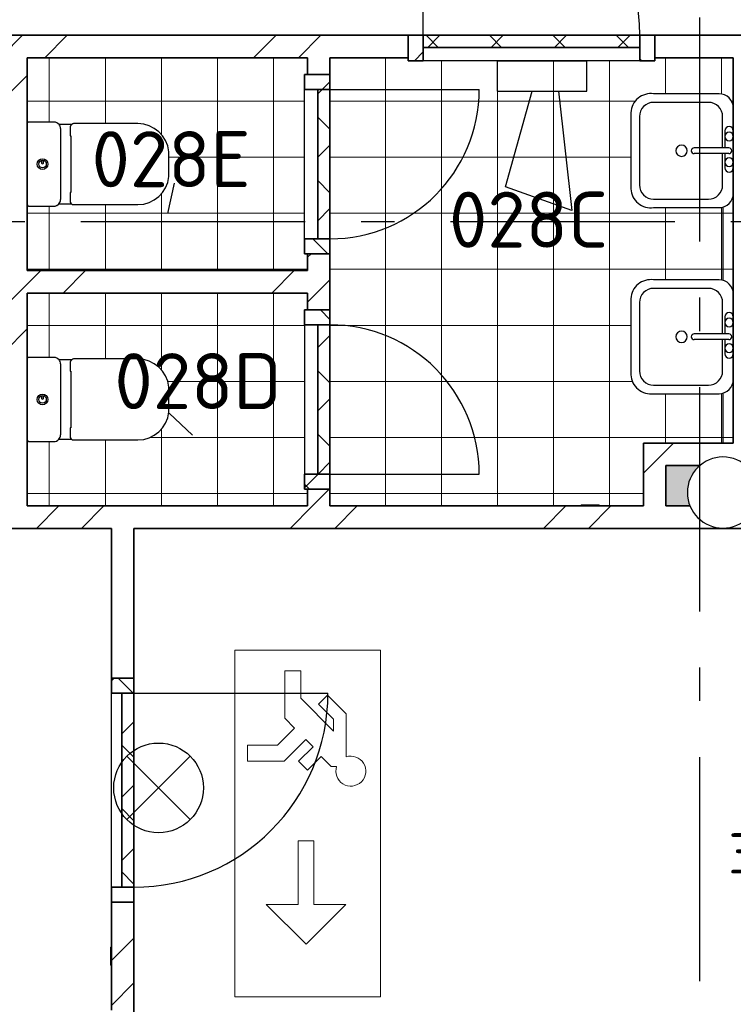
# Model space of a CAD drawing. Header units: millimetres. Extents: x -285236 to 84130, y -470 to 79511.
# Tile 56 of 192: x -24406 to -21221, y 29009 to 33403. Entities that reach past the tile are written whole.
import ezdxf
from ezdxf.enums import TextEntityAlignment as Align

# ---------------------------------------------------------------- set-up
doc = ezdxf.new("R2010")
doc.units = ezdxf.units.MM
doc.linetypes.add('NLRS_stramien', pattern=[1650, 1000, -250, 150, -250])
doc.layers.add('EL6511--', color=3, linetype='Continuous')
doc.layers.add('XREF', color=254, linetype='Continuous')
doc.styles.add('ISOCPEUR_1', font='isocpeur.ttf', dxfattribs={"height": 250})
doc.styles.add('ISOCPEUR_3', font='isocpeur.ttf', dxfattribs={"height": 180})
doc.styles.add('STABICAD-018', font='ISOCP.SHX', dxfattribs={"height": 180})
pattern_1 = [(45, (-29374, 17038.6), (-565.685, 565.685), []), (45, (-29174, 17038.6), (-565.685, 565.685), [])]
pattern_2 = [(45, (-29374, 17038.6), (-565.685, 565.685), []), (45, (-29174, 17038.6), (-565.685, 565.685), [])]
pattern_3 = [(45, (-29374, 17038.6), (-565.685, 565.685), []), (45, (-29174, 17038.6), (-565.685, 565.685), [])]
pattern_4 = [(0, (-29773.96, 17038.63), (0, 250), []), (90, (-29773.96, 17038.63), (-250, 2e-14), [])]
pattern_5 = [(45, (-29773.96, 17038.63), (-141.4214, 141.4214), []), (135, (-29773.96, 17038.63), (-141.4214, -141.4214), [])]
pattern_6 = [(45, (-29773.96, 17038.63), (-141.4214, 141.4214), []), (135, (-29773.96, 17038.63), (-141.4214, -141.4214), [])]
pattern_7 = [(45, (-29773.96, 17038.63), (-141.4214, 141.4214), []), (135, (-29773.96, 17038.63), (-141.4214, -141.4214), [])]
pattern_8 = [(45, (-29773.96, 17038.63), (-141.4214, 141.4214), []), (135, (-29773.96, 17038.63), (-141.4214, -141.4214), [])]

# ---------------------------------------------------------------- blocks, each defined once
blk = doc.blocks.new('VB654NVI')
at = {"color": 0, "linetype": 'Continuous'}
for p, q in [((-1.414, 1.586), (1.414, 4.414)), ((-1.414, 4.414), (1.414, 1.586))]:
    blk.add_line(p, q, dxfattribs=at)
blk.add_circle((0, 3), 2, dxfattribs=at)
at = {"color": 0, "linetype": 'Continuous', "style": 'STABICAD-018'}
for tag, p in [('ARTICLECODE', (-2.661, 12.862)), ('FIREPROTECTION_PANEL', (0.003, 9.854)), ('CODING', (0, 7))]:
    blk.add_attdef(tag, text='', height=1.8, dxfattribs=at).set_placement(p, align=Align.MIDDLE)
blk = doc.blocks.new('VB654ASG')
at = {"color": 0, "linetype": 'Continuous'}
blk.add_lwpolyline([(-0.743, 2.333), (-1.333, 7.667), (1.619, 6.6), (0.438, 2.333)], dxfattribs=at)
blk.add_lwpolyline([(2, 1), (2, 2.333), (-2, 2.333), (-2, 1)], close=True, dxfattribs=at)
at = {"color": 0, "linetype": 'Continuous', "style": 'STABICAD-018'}
for tag, p in [('CODING1', (4.741, 13.372)), ('CODING2', (5.016, 10.912)), ('ARTICLECODE', (6.529, 8.71)), ('FIREPROTECTION_PANEL', (6.529, 6.4)), ('FIREPROTECTION_ZONE', (6.011, 4.064)), ('FIREPROTECTION_HARDWARENUMBER', (13.565, -0.707))]:
    blk.add_attdef(tag, text='', height=1.8, dxfattribs=at).set_placement(p, align=Align.MIDDLE)

msp = doc.modelspace()

# ---------------------------------------------------------------- hatches: boundary and pattern name
at = {"layer": 'XREF', "lineweight": 9}
h = msp.add_hatch(dxfattribs=at)
h.set_pattern_fill('FP_8', color=256, angle=45, style=0, pattern_type=2)
h.set_pattern_definition(pattern_2)
h.paths.add_polyline_path([(-20096.1304, 33232.8575), (-19961.1304, 33232.8575), (-19961.1304, 33332.8575), (-20311.1304, 33332.8575), (-20311.1304, 33232.8575), (-20161.3064, 33232.8575)])
h.paths.add_polyline_path([(-25522.1304, 33232.8575), (-24722.443, 33232.8575), (-24710.9758, 33247.8019), (-24678.0976, 33273.0302), (-24639.8101, 33288.8894), (-24598.7226, 33294.2987), (-24557.6351, 33288.8894), (-24519.3476, 33273.0302), (-24486.4694, 33247.8019), (-24475.0021, 33232.8575), (-22671.6304, 33232.8575), (-22671.6304, 33332.8575), (-25622.1304, 33332.8575), (-25622.1304, 33232.8575)])
h.paths.add_polyline_path([(-21221.1304, 33232.8575), (-21111.1304, 33232.8575), (-21111.1304, 33332.8575), (-21571.6304, 33332.8575), (-21571.6304, 33232.8575)])
h = msp.add_hatch(dxfattribs=at)
h.set_pattern_fill('FP_167', color=256, angle=180, style=0, pattern_type=2)
h.set_pattern_definition(pattern_7)
h.paths.add_polyline_path([(-21576.7304, 33218.8575), (-21571.6304, 33218.8575), (-21571.6304, 33332.8575), (-21638.6304, 33332.8575), (-21638.6304, 33218.8575)])
h.paths.add_polyline_path([(-22604.6304, 33218.8575), (-22604.6304, 33332.8575), (-22671.6304, 33332.8575), (-22671.6304, 33218.8575)])
h = msp.add_hatch(dxfattribs=at)
h.set_pattern_fill('FP_167', color=256, angle=180, style=0, pattern_type=2)
h.set_pattern_definition(pattern_7)
h.paths.add_polyline_path([(-21831.2552, 33278.8575), (-21638.6304, 33278.8575), (-21638.6304, 33332.8575), (-22604.6304, 33332.8575), (-22604.6304, 33278.8575)])
h = msp.add_hatch(dxfattribs=at)
h.set_pattern_fill('FP_6', color=256, angle=45, style=0, pattern_type=2)
h.set_pattern_definition(pattern_2)
h.paths.add_polyline_path([(-24472.1304, 31232.8575), (-24372.1304, 31232.8575), (-24372.1304, 33232.8575), (-24472.1304, 33232.8575), (-24471.6738, 33228.5199), (-24461.2411, 33214.9237), (-24445.3819, 33176.6362), (-24439.9726, 33135.5487), (-24445.3819, 33094.4612), (-24461.2411, 33056.1737), (-24472.1304, 33041.9825), (-24472.1304, 31259.4533)])
h = msp.add_hatch(dxfattribs=at)
h.set_pattern_fill('FP_111', color=256, style=0, pattern_type=2)
h.set_pattern_definition(pattern_4)
h.paths.add_polyline_path([(-23121.1304, 31232.8575), (-23121.1304, 31307.8575), (-23135.1304, 31307.8575), (-23135.1304, 32107.8575), (-23121.1304, 32107.8575), (-23121.1304, 32182.8575), (-24372.1304, 32182.8575), (-24372.0315, 31889.7696), (-24367.5386, 31895.5829), (-24366.4129, 31895.7147), (-24246.2466, 31894.8313), (-24237.3002, 31891.0078), (-24231.4444, 31886.3405), (-24230.5593, 31885.5356), (-24172.8102, 31885.5356), (-24163.8952, 31888.6495), (-23878.7233, 31888.6495), (-23844.9115, 31884.4899), (-23813.116, 31872.2592), (-23785.2331, 31852.6868), (-23762.9253, 31826.9399), (-23747.5231, 31796.5539), (-23739.945, 31763.3407), (-23739.945, 31652.6013), (-23747.5452, 31619.3669), (-23762.9748, 31588.966), (-23785.3134, 31563.2119), (-23813.2286, 31543.6407), (-23845.0554, 31531.42), (-23878.8952, 31527.2785), (-24167.9328, 31527.6488), (-24175.4736, 31530.5373), (-24231.4444, 31530.4312), (-24236.1955, 31526.0008), (-24241.7309, 31522.721), (-24247.3591, 31520.7519), (-24254.0333, 31520.0005), (-24369.1304, 31520.9544), (-24372.1304, 31525.9794), (-24372.1304, 31232.8575), (-23135.1304, 31232.8575)])
h.paths.add_polyline_path([(-20096.1304, 31232.8575), (-20085.5304, 31232.8575), (-20085.5304, 32147.2575), (-19171.1304, 32147.2575), (-19171.1304, 33218.8575), (-19961.1304, 33218.8575), (-19961.1304, 33232.8575), (-20096.1304, 33232.8575), (-20096.1304, 32282.8575), (-19796.1304, 32282.8575), (-19796.1304, 32182.8575), (-20096.1304, 32182.8575), (-20096.1304, 31360.2104)])
h.paths.add_polyline_path([(-21820.5137, 31232.8575), (-21622.1304, 31232.8575), (-21622.1304, 31512.8575), (-21221.1304, 31512.8575), (-21221.1304, 31797.3575), (-21223.2941, 31780.9225), (-21229.6377, 31765.6075), (-21239.7291, 31752.4562), (-21252.8804, 31742.3649), (-21268.1953, 31736.0212), (-21284.6304, 31733.8575), (-21600.1433, 31733.8575), (-21618.6326, 31737.9082), (-21637.6819, 31747.211), (-21653.9927, 31760.7525), (-21666.6409, 31777.7655), (-21674.9213, 31797.3575), (-21678.3304, 31818.2076), (-21678.3304, 32157.5074), (-21674.9096, 32178.4291), (-21666.6409, 32197.9495), (-21653.9927, 32214.9625), (-21637.6819, 32228.5041), (-21618.6326, 32237.8068), (-21597.9243, 32242.3437), (-21576.7304, 32241.8575), (-21284.6304, 32241.8575), (-21268.1953, 32239.6938), (-21252.8804, 32233.3501), (-21239.7291, 32223.2588), (-21229.6377, 32210.1075), (-21223.2941, 32194.7925), (-21221.1304, 32178.3575), (-21221.1304, 32627.3575), (-21223.2941, 32610.9225), (-21229.6377, 32595.6075), (-21239.7291, 32582.4562), (-21252.8804, 32572.3649), (-21268.1953, 32566.0212), (-21284.6304, 32563.8575), (-21600.1433, 32563.8575), (-21618.6326, 32567.9082), (-21637.6819, 32577.211), (-21653.9927, 32590.7525), (-21666.6409, 32607.7655), (-21674.9213, 32627.3575), (-21678.3304, 32648.2076), (-21678.3304, 32987.5074), (-21674.9096, 33008.4291), (-21666.6409, 33027.9495), (-21653.9927, 33044.9625), (-21637.6819, 33058.5041), (-21618.6326, 33067.8068), (-21597.9243, 33072.3437), (-21571.6304, 33071.8575), (-21284.6304, 33071.8575), (-21268.1953, 33069.6938), (-21252.8804, 33063.3501), (-21239.7291, 33053.2588), (-21229.6377, 33040.1075), (-21223.2941, 33024.7925), (-21221.1304, 33008.3575), (-21221.1304, 33232.8575), (-21571.6304, 33232.8575), (-21571.6304, 33218.8575), (-22671.6304, 33218.8575), (-22671.6304, 33232.8575), (-23021.1304, 33232.8575), (-23021.1304, 31232.8575), (-21900.5137, 31232.8575), (-21900.5137, 31237.8575), (-21820.5137, 31237.8575)])
h.paths.add_polyline_path([(-21110.5304, 31232.8575), (-21110.5304, 31277.9372), (-21113.9753, 31251.77), (-21121.1304, 31232.8575), (-21113.9753, 31232.8575)])
h.paths.add_polyline_path([(-21110.5304, 31307.7778), (-21110.5304, 32147.2575), (-20196.1304, 32147.2575), (-20196.1304, 32182.8575), (-20496.1304, 32182.8575), (-20496.1304, 32282.8575), (-20196.1304, 32282.8575), (-20196.1304, 33232.8575), (-20311.1304, 33232.8575), (-20311.1304, 33218.8575), (-21111.1304, 33218.8575), (-21111.1304, 33232.8575), (-21121.1304, 33232.8575), (-21121.1304, 31351.2188), (-21113.9753, 31333.945), (-21112.4361, 31322.2532)])
h.paths.add_polyline_path([(-24372.1304, 32282.8575), (-23121.1304, 32282.8575), (-23121.1304, 32357.8575), (-23135.1304, 32357.8575), (-23135.1304, 33157.8575), (-23121.1304, 33157.8575), (-23121.1304, 33232.8575), (-24372.1304, 33232.8575), (-24372.0315, 32939.7696), (-24367.5386, 32945.5829), (-24366.4129, 32945.7147), (-24246.2466, 32944.8313), (-24237.3002, 32941.0078), (-24231.4444, 32936.3405), (-24230.5593, 32935.5356), (-24172.8102, 32935.5356), (-24163.8952, 32938.6495), (-23878.7233, 32938.6495), (-23844.9115, 32934.4899), (-23813.116, 32922.2592), (-23785.2331, 32902.6868), (-23762.9253, 32876.9399), (-23747.5231, 32846.5539), (-23739.945, 32813.3407), (-23739.945, 32702.6013), (-23747.5452, 32669.3669), (-23762.9748, 32638.966), (-23785.3134, 32613.2119), (-23813.2286, 32593.6407), (-23845.0554, 32581.42), (-23878.8952, 32577.2785), (-24167.9328, 32577.6488), (-24175.4736, 32580.5373), (-24231.4444, 32580.4312), (-24236.1555, 32576.026), (-24241.7309, 32572.721), (-24247.3591, 32570.7519), (-24254.0333, 32570.0005), (-24369.1304, 32570.9544), (-24372.1304, 32575.9794), (-24372.1304, 32333.1042)])
h = msp.add_hatch(dxfattribs=at)
h.set_pattern_fill('FP_111', color=256, style=0, pattern_type=2)
h.set_pattern_definition(pattern_4)
h.paths.add_polyline_path([(-23121.1304, 31232.8575), (-23121.1304, 31307.8575), (-23135.1304, 31307.8575), (-23135.1304, 32107.8575), (-23121.1304, 32107.8575), (-23121.1304, 32182.8575), (-24372.1304, 32182.8575), (-24372.0315, 31889.7696), (-24367.5386, 31895.5829), (-24366.4129, 31895.7147), (-24246.2466, 31894.8313), (-24237.3002, 31891.0078), (-24231.4444, 31886.3405), (-24230.5593, 31885.5356), (-24172.8102, 31885.5356), (-24163.8952, 31888.6495), (-23878.7233, 31888.6495), (-23844.9115, 31884.4899), (-23813.116, 31872.2592), (-23785.2331, 31852.6868), (-23762.9253, 31826.9399), (-23747.5231, 31796.5539), (-23739.945, 31763.3407), (-23739.945, 31652.6013), (-23747.5452, 31619.3669), (-23762.9748, 31588.966), (-23785.3134, 31563.2119), (-23813.2286, 31543.6407), (-23845.0554, 31531.42), (-23878.8952, 31527.2785), (-24167.9328, 31527.6488), (-24175.4736, 31530.5373), (-24231.4444, 31530.4312), (-24236.1955, 31526.0008), (-24241.7309, 31522.721), (-24247.3591, 31520.7519), (-24254.0333, 31520.0005), (-24369.1304, 31520.9544), (-24372.1304, 31525.9794), (-24372.1304, 31232.8575), (-23135.1304, 31232.8575)])
h.paths.add_polyline_path([(-20096.1304, 31232.8575), (-20085.5304, 31232.8575), (-20085.5304, 32147.2575), (-19171.1304, 32147.2575), (-19171.1304, 33218.8575), (-19961.1304, 33218.8575), (-19961.1304, 33232.8575), (-20096.1304, 33232.8575), (-20096.1304, 32282.8575), (-19796.1304, 32282.8575), (-19796.1304, 32182.8575), (-20096.1304, 32182.8575), (-20096.1304, 31360.2104)])
h.paths.add_polyline_path([(-21820.5137, 31232.8575), (-21622.1304, 31232.8575), (-21622.1304, 31512.8575), (-21221.1304, 31512.8575), (-21221.1304, 31797.3575), (-21223.2941, 31780.9225), (-21229.6377, 31765.6075), (-21239.7291, 31752.4562), (-21252.8804, 31742.3649), (-21268.1953, 31736.0212), (-21284.6304, 31733.8575), (-21600.1433, 31733.8575), (-21618.6326, 31737.9082), (-21637.6819, 31747.211), (-21653.9927, 31760.7525), (-21666.6409, 31777.7655), (-21674.9213, 31797.3575), (-21678.3304, 31818.2076), (-21678.3304, 32157.5074), (-21674.9096, 32178.4291), (-21666.6409, 32197.9495), (-21653.9927, 32214.9625), (-21637.6819, 32228.5041), (-21618.6326, 32237.8068), (-21597.9243, 32242.3437), (-21576.7304, 32241.8575), (-21284.6304, 32241.8575), (-21268.1953, 32239.6938), (-21252.8804, 32233.3501), (-21239.7291, 32223.2588), (-21229.6377, 32210.1075), (-21223.2941, 32194.7925), (-21221.1304, 32178.3575), (-21221.1304, 32627.3575), (-21223.2941, 32610.9225), (-21229.6377, 32595.6075), (-21239.7291, 32582.4562), (-21252.8804, 32572.3649), (-21268.1953, 32566.0212), (-21284.6304, 32563.8575), (-21600.1433, 32563.8575), (-21618.6326, 32567.9082), (-21637.6819, 32577.211), (-21653.9927, 32590.7525), (-21666.6409, 32607.7655), (-21674.9213, 32627.3575), (-21678.3304, 32648.2076), (-21678.3304, 32987.5074), (-21674.9096, 33008.4291), (-21666.6409, 33027.9495), (-21653.9927, 33044.9625), (-21637.6819, 33058.5041), (-21618.6326, 33067.8068), (-21597.9243, 33072.3437), (-21571.6304, 33071.8575), (-21284.6304, 33071.8575), (-21268.1953, 33069.6938), (-21252.8804, 33063.3501), (-21239.7291, 33053.2588), (-21229.6377, 33040.1075), (-21223.2941, 33024.7925), (-21221.1304, 33008.3575), (-21221.1304, 33232.8575), (-21571.6304, 33232.8575), (-21571.6304, 33218.8575), (-22671.6304, 33218.8575), (-22671.6304, 33232.8575), (-23021.1304, 33232.8575), (-23021.1304, 31232.8575), (-21900.5137, 31232.8575), (-21900.5137, 31237.8575), (-21820.5137, 31237.8575)])
h.paths.add_polyline_path([(-21110.5304, 31232.8575), (-21110.5304, 31277.9372), (-21113.9753, 31251.77), (-21121.1304, 31232.8575), (-21113.9753, 31232.8575)])
h.paths.add_polyline_path([(-21110.5304, 31307.7778), (-21110.5304, 32147.2575), (-20196.1304, 32147.2575), (-20196.1304, 32182.8575), (-20496.1304, 32182.8575), (-20496.1304, 32282.8575), (-20196.1304, 32282.8575), (-20196.1304, 33232.8575), (-20311.1304, 33232.8575), (-20311.1304, 33218.8575), (-21111.1304, 33218.8575), (-21111.1304, 33232.8575), (-21121.1304, 33232.8575), (-21121.1304, 31351.2188), (-21113.9753, 31333.945), (-21112.4361, 31322.2532)])
h.paths.add_polyline_path([(-24372.1304, 32282.8575), (-23121.1304, 32282.8575), (-23121.1304, 32357.8575), (-23135.1304, 32357.8575), (-23135.1304, 33157.8575), (-23121.1304, 33157.8575), (-23121.1304, 33232.8575), (-24372.1304, 33232.8575), (-24372.0315, 32939.7696), (-24367.5386, 32945.5829), (-24366.4129, 32945.7147), (-24246.2466, 32944.8313), (-24237.3002, 32941.0078), (-24231.4444, 32936.3405), (-24230.5593, 32935.5356), (-24172.8102, 32935.5356), (-24163.8952, 32938.6495), (-23878.7233, 32938.6495), (-23844.9115, 32934.4899), (-23813.116, 32922.2592), (-23785.2331, 32902.6868), (-23762.9253, 32876.9399), (-23747.5231, 32846.5539), (-23739.945, 32813.3407), (-23739.945, 32702.6013), (-23747.5452, 32669.3669), (-23762.9748, 32638.966), (-23785.3134, 32613.2119), (-23813.2286, 32593.6407), (-23845.0554, 32581.42), (-23878.8952, 32577.2785), (-24167.9328, 32577.6488), (-24175.4736, 32580.5373), (-24231.4444, 32580.4312), (-24236.1555, 32576.026), (-24241.7309, 32572.721), (-24247.3591, 32570.7519), (-24254.0333, 32570.0005), (-24369.1304, 32570.9544), (-24372.1304, 32575.9794), (-24372.1304, 32333.1042)])
h = msp.add_hatch(dxfattribs=at)
h.set_pattern_fill('FP_6', color=256, angle=45, style=0, pattern_type=2)
h.set_pattern_definition(pattern_3)
h.paths.add_polyline_path([(-23021.1304, 31232.8575), (-23021.1304, 31307.8575), (-23121.1304, 31307.8575), (-23121.1304, 31232.8575)])
h.paths.add_polyline_path([(-23121.1304, 32107.8575), (-23021.1304, 32107.8575), (-23021.1304, 32357.8575), (-23121.1304, 32357.8575), (-23121.1304, 32182.8575)])
h.paths.add_polyline_path([(-23075.1304, 33157.8575), (-23021.1304, 33157.8575), (-23021.1304, 33232.8575), (-23121.1304, 33232.8575), (-23121.1304, 33157.8575)])
h = msp.add_hatch(dxfattribs=at)
h.set_pattern_fill('FP_163', color=256, angle=90, style=0, pattern_type=2)
h.set_pattern_definition(pattern_6)
h.paths.add_polyline_path([(-23135.1304, 32357.8575), (-23021.1304, 32357.8575), (-23021.1304, 32424.8575), (-23135.1304, 32424.8575)])
h.paths.add_polyline_path([(-23021.1304, 33090.8575), (-23021.1304, 33157.8575), (-23135.1304, 33157.8575), (-23135.1304, 33090.8575), (-23075.1304, 33090.8575)])
h = msp.add_hatch(dxfattribs=at)
h.set_pattern_fill('FP_163', color=256, angle=90, style=0, pattern_type=2)
h.set_pattern_definition(pattern_6)
h.paths.add_polyline_path([(-23075.1304, 32424.8575), (-23021.1304, 32424.8575), (-23021.1304, 33090.8575), (-23075.1304, 33090.8575)])
h = msp.add_hatch(dxfattribs=at)
h.set_pattern_fill('FP_7', color=256, angle=45, style=0, pattern_type=2)
h.set_pattern_definition(pattern_1)
h.paths.add_polyline_path([(-24372.1304, 32182.8575), (-23121.1304, 32182.8575), (-23121.1304, 32282.8575), (-24372.1304, 32282.8575)])
h = msp.add_hatch(dxfattribs=at)
h.set_pattern_fill('FP_162', color=256, angle=-90, style=0, pattern_type=2)
h.set_pattern_definition(pattern_5)
h.paths.add_polyline_path([(-23135.1304, 31307.8575), (-23021.1304, 31307.8575), (-23021.1304, 31374.8575), (-23135.1304, 31374.8575), (-23135.1304, 31360.2104)])
h.paths.add_polyline_path([(-23121.1304, 32040.8575), (-23021.1304, 32040.8575), (-23021.1304, 32107.8575), (-23135.1304, 32107.8575), (-23135.1304, 32040.8575)])
h = msp.add_hatch(dxfattribs=at)
h.set_pattern_fill('FP_162', color=256, angle=-90, style=0, pattern_type=2)
h.set_pattern_definition(pattern_5)
h.paths.add_polyline_path([(-23021.1304, 31374.8575), (-23021.1304, 32040.8575), (-23075.1304, 32040.8575), (-23075.1304, 31374.8575)])
h = msp.add_hatch(dxfattribs=at)
h.set_pattern_fill('FP_6', color=256, angle=45, style=0, pattern_type=2)
h.set_pattern_definition(pattern_1)
h.paths.add_polyline_path([(-21622.1304, 31232.8575), (-21522.1304, 31232.8575), (-21522.1304, 31512.8575), (-21622.1304, 31512.8575), (-21622.1304, 31237.111)])
h = msp.add_hatch(dxfattribs=at)
h.set_pattern_fill('FP_8', color=256, angle=45, style=0, pattern_type=2)
h.set_pattern_definition(pattern_3)
h.paths.add_polyline_path([(-21420.6568, 31412.8575), (-21369.4735, 31412.8575), (-21346.6911, 31430.3391), (-21308.4036, 31446.1983), (-21267.3161, 31451.6075), (-21222.1304, 31444.5007), (-21221.1304, 31444.0865), (-21221.5315, 31512.8575), (-21522.1304, 31512.8575), (-21522.1304, 31412.8575)])
at = {"layer": 'XREF'}
msp.add_hatch(color=256, dxfattribs=at).paths.add_polyline_path([(-21418.1669, 31232.8575), (-21412.823, 31232.8575), (-21420.6568, 31251.77), (-21426.0661, 31292.8575), (-21420.6568, 31333.945), (-21404.7976, 31372.2325), (-21379.5693, 31405.1107), (-21369.4735, 31412.8575), (-21522.1304, 31412.8575), (-21522.1304, 31232.8575), (-21420.6568, 31232.8575)])
at = {"layer": 'XREF', "lineweight": 9}
h = msp.add_hatch(dxfattribs=at)
h.set_pattern_fill('FP_6', color=256, angle=45, style=0, pattern_type=2)
h.set_pattern_definition(pattern_1)
h.paths.add_polyline_path([(-20085.5304, 31132.8575), (-19171.1304, 31132.8575), (-19171.1304, 31232.8575), (-21121.8091, 31232.8575), (-21129.8345, 31213.4825), (-21155.0629, 31180.6043), (-21187.9411, 31155.376), (-21226.2285, 31139.5168), (-21267.3161, 31134.1075), (-21308.4036, 31139.5168), (-21346.6911, 31155.376), (-21379.5693, 31180.6043), (-21404.7976, 31213.4825), (-21413.768, 31232.8575), (-24472.1304, 31232.8575), (-24472.1304, 31132.8575), (-20161.3064, 31132.8575)])
h = msp.add_hatch(dxfattribs=at)
h.set_pattern_fill('FP_6', color=256, angle=45, style=0, pattern_type=2)
h.set_pattern_definition(pattern_1)
h.paths.add_polyline_path([(-23896.1304, 22682.6047), (-23896.1304, 26832.7449), (-23996.1304, 26832.7449), (-23996.1304, 23597.0047), (-23981.7304, 23597.0047), (-23981.7304, 22682.6047), (-23918.6913, 22682.6047)])
h.paths.add_polyline_path([(-23996.1304, 27832.7449), (-23896.1304, 27832.7449), (-23896.1304, 29465.1047), (-23996.1304, 29465.1047), (-23996.1304, 27955.0821)])
h.paths.add_polyline_path([(-23996.1304, 30465.1047), (-23896.1304, 30465.1047), (-23896.1304, 31132.8575), (-23996.1304, 31132.8575), (-23996.1304, 30667.8302)])
h = msp.add_hatch(dxfattribs=at)
h.set_pattern_fill('FP_209', color=256, angle=90, style=0, pattern_type=2)
h.set_pattern_definition(pattern_8)
h.paths.add_polyline_path([(-23896.1304, 29465.1047), (-23896.1304, 29532.1047), (-23996.1304, 29532.1047), (-23996.1304, 29465.1047), (-23950.1304, 29465.1047)])
h.paths.add_polyline_path([(-23896.1304, 30398.1047), (-23896.1304, 30465.1047), (-23996.1304, 30465.1047), (-23996.1304, 30398.1047), (-23950.1304, 30398.1047)])
h = msp.add_hatch(dxfattribs=at)
h.set_pattern_fill('FP_209', color=256, angle=90, style=0, pattern_type=2)
h.set_pattern_definition(pattern_8)
h.paths.add_polyline_path([(-23950.1304, 29532.1047), (-23896.1304, 29532.1047), (-23896.1304, 30398.1047), (-23950.1304, 30398.1047), (-23950.1304, 30387.3166)])

# ---------------------------------------------------------------- linework, layer by layer
at = {"layer": 'XREF', "linetype": 'NLRS_stramien'}
for p, q in [((-21372.1304, 77962.7572), (-21372.1304, 8370.0218)), ((-47232.6128, 32502.6047), (64223.889, 32502.6047))]:
    msp.add_line(p, q, dxfattribs=at)
at = {"layer": 'XREF'}
for p, q in [((-22604.6304, 33332.8575), (-22604.6304, 34298.8575)), ((-21638.6304, 33218.8575), (-22604.6304, 33218.8575)), ((-23135.1304, 32424.8575), (-23135.1304, 33090.8575)), ((-23021.1304, 33090.8575), (-22355.1304, 33090.8575)), ((-21284.6304, 33071.8575), (-21576.7304, 33071.8575)), ((-21332.2554, 33033.7575), (-21576.7304, 33033.7575)), ((-21678.3304, 32987.5074), (-21678.3304, 32648.2076)), ((-21640.2304, 32970.2575), (-21640.2304, 32665.4575)), ((-21268.7554, 32830.5575), (-21268.7554, 32970.2575)), ((-24253.2475, 32945.7147), (-24366.4129, 32945.7147)), ((-24253.2475, 32945.7147), (-24366.4129, 32945.7147)), ((-24172.8102, 32935.5356), (-24230.5593, 32935.5356)), ((-24172.8102, 32935.5356), (-24230.5593, 32935.5356)), ((-24224.0479, 32917.32), (-24224.0479, 32599.7081)), ((-24224.0479, 32917.32), (-24224.0479, 32599.7081)), ((-24181.4223, 32919.3414), (-24181.4223, 32885.0459)), ((-24181.4223, 32919.3414), (-24181.4223, 32885.0459)), ((-23878.7233, 32938.6495), (-24165.5039, 32938.6495)), ((-23878.7233, 32938.6495), (-24165.5039, 32938.6495)), ((-21259.2304, 32906.7575), (-21259.2304, 32830.5575)), ((-24181.4223, 32885.0459), (-24177.4705, 32885.0459)), ((-24181.4223, 32885.0459), (-24177.4705, 32885.0459)), ((-24177.4705, 32885.0459), (-24177.4705, 32630.889)), ((-24177.4705, 32885.0459), (-24177.4705, 32630.889)), ((-21240.531, 32830.5575), (-21395.8101, 32830.5575)), ((-24308.0957, 32774.7444), (-24308.0957, 32763.044)), ((-24308.0957, 32774.7444), (-24308.0957, 32763.044)), ((-24300.219, 32763.044), (-24300.219, 32774.7538)), ((-24300.219, 32763.044), (-24300.219, 32774.7538)), ((-23739.945, 32702.6013), (-23739.945, 32813.3407)), ((-23739.945, 32702.6013), (-23739.945, 32813.3407)), ((-21240.531, 32805.1575), (-21395.8101, 32805.1575)), ((-21268.7554, 32665.4575), (-21268.7554, 32805.1575)), ((-21259.2304, 32805.1575), (-21259.2304, 32741.6575)), ((-23716.3967, 32673.5708), (-23747.0018, 32538.5145)), ((-24177.4705, 32630.889), (-24181.4464, 32630.889)), ((-24181.4464, 32630.889), (-24181.4464, 32598.298)), ((-24177.4705, 32630.889), (-24181.4464, 32630.889)), ((-24181.4464, 32630.889), (-24181.4464, 32598.298)), ((-21576.7304, 32601.9575), (-21332.2554, 32601.9575)), ((-24372.1232, 32576.3277), (-24372.1232, 32576.1383)), ((-24372.1232, 32576.3277), (-24372.1232, 32576.1383)), ((-24366.1696, 32570.0004), (-24254.0333, 32570.0004)), ((-24366.1696, 32570.0004), (-24254.0333, 32570.0004)), ((-24366.1696, 32570.0004), (-24254.0333, 32570.0004)), ((-24366.1696, 32570.0004), (-24254.0333, 32570.0004)), ((-24366.1375, 32570.1525), (-24254.356, 32570.1525)), ((-24366.1375, 32570.1525), (-24254.356, 32570.1525)), ((-24231.4444, 32580.5373), (-24175.4736, 32580.5373)), ((-24231.4444, 32580.5373), (-24175.4736, 32580.5373)), ((-24163.8952, 32577.2785), (-23878.8952, 32577.2785)), ((-24163.8952, 32577.2785), (-23878.8952, 32577.2785)), ((-21576.7304, 32563.8575), (-21284.6304, 32563.8575)), ((-21266.5038, 32238.9931), (-21266.5038, 32566.7219)), ((-21284.6304, 32241.8575), (-21576.7304, 32241.8575)), ((-21332.2554, 32203.7575), (-21576.7304, 32203.7575)), ((-21678.3304, 32157.5074), (-21678.3304, 31818.2076)), ((-21640.2304, 32140.2575), (-21640.2304, 31835.4575)), ((-21268.7554, 32000.5575), (-21268.7554, 32140.2575)), ((-21259.2304, 32076.7575), (-21259.2304, 32000.5575)), ((-23135.1304, 32040.8575), (-23135.1304, 31374.8575)), ((-21240.531, 32000.5575), (-21395.8101, 32000.5575)), ((-21240.531, 31975.1575), (-21395.8101, 31975.1575)), ((-21268.7554, 31835.4575), (-21268.7554, 31975.1575)), ((-21259.2304, 31975.1575), (-21259.2304, 31911.6575)), ((-24253.2475, 31895.7147), (-24366.4129, 31895.7147)), ((-24253.2475, 31895.7147), (-24366.4129, 31895.7147)), ((-24172.8102, 31885.5356), (-24230.5593, 31885.5356)), ((-24172.8102, 31885.5356), (-24230.5593, 31885.5356)), ((-24224.0479, 31867.32), (-24224.0479, 31549.7081)), ((-24224.0479, 31867.32), (-24224.0479, 31549.7081)), ((-24181.4223, 31869.3414), (-24181.4223, 31835.0459)), ((-24181.4223, 31869.3414), (-24181.4223, 31835.0459)), ((-23878.7233, 31888.6495), (-24165.5039, 31888.6495)), ((-23878.7233, 31888.6495), (-24165.5039, 31888.6495)), ((-24181.4223, 31835.0459), (-24177.4705, 31835.0459)), ((-24181.4223, 31835.0459), (-24177.4705, 31835.0459)), ((-24177.4705, 31835.0459), (-24177.4705, 31580.889)), ((-24177.4705, 31835.0459), (-24177.4705, 31580.889)), ((-23739.945, 31652.6013), (-23739.945, 31763.3407)), ((-23739.945, 31652.6013), (-23739.945, 31763.3407)), ((-21576.7304, 31771.9575), (-21332.2554, 31771.9575)), ((-24308.0957, 31724.7444), (-24308.0957, 31713.044)), ((-24308.0957, 31724.7444), (-24308.0957, 31713.044)), ((-24300.219, 31713.044), (-24300.219, 31724.7538)), ((-24300.219, 31713.044), (-24300.219, 31724.7538)), ((-21576.7304, 31733.8575), (-21284.6304, 31733.8575)), ((-21266.5038, 31512.8575), (-21266.5038, 31736.7219)), ((-23739.0719, 31646.2461), (-23634.7355, 31548.3473)), ((-24177.4705, 31580.889), (-24181.4464, 31580.889)), ((-24181.4464, 31580.889), (-24181.4464, 31548.298)), ((-24177.4705, 31580.889), (-24181.4464, 31580.889)), ((-24181.4464, 31580.889), (-24181.4464, 31548.298)), ((-24366.1696, 31520.0004), (-24254.0333, 31520.0004)), ((-24366.1696, 31520.0004), (-24254.0333, 31520.0004)), ((-24366.1696, 31520.0004), (-24254.0333, 31520.0004)), ((-24366.1696, 31520.0004), (-24254.0333, 31520.0004)), ((-24366.1375, 31520.1525), (-24254.356, 31520.1525)), ((-24366.1375, 31520.1525), (-24254.356, 31520.1525)), ((-24231.4444, 31530.5373), (-24175.4736, 31530.5373)), ((-24231.4444, 31530.5373), (-24175.4736, 31530.5373)), ((-24163.8952, 31527.2785), (-23878.8952, 31527.2785)), ((-24163.8952, 31527.2785), (-23878.8952, 31527.2785)), ((-23021.1304, 31374.8575), (-22355.1304, 31374.8575)), ((-23996.1304, 29532.1047), (-23996.1304, 30398.1047)), ((-23896.1304, 30398.1047), (-23030.1304, 30398.1047))]:
    msp.add_line(p, q, dxfattribs=at)
at = {"layer": 'XREF', "lineweight": 35}
for p, q in [((-22671.6304, 33332.8575), (-25622.1304, 33332.8575)), ((-22671.6304, 33232.8575), (-22671.6304, 33332.8575)), ((-22671.6304, 33332.8575), (-22604.6304, 33332.8575)), ((-22671.6304, 33218.8575), (-22671.6304, 33332.8575)), ((-22604.6304, 33332.8575), (-22604.6304, 33218.8575)), ((-22604.6304, 33278.8575), (-22604.6304, 33332.8575)), ((-22604.6304, 33332.8575), (-21638.6304, 33332.8575)), ((-21638.6304, 33332.8575), (-21571.6304, 33332.8575)), ((-21638.6304, 33218.8575), (-21638.6304, 33332.8575)), ((-21638.6304, 33332.8575), (-21638.6304, 33278.8575)), ((-21111.1304, 33332.8575), (-21571.6304, 33332.8575)), ((-21571.6304, 33332.8575), (-21571.6304, 33232.8575)), ((-21571.6304, 33332.8575), (-21571.6304, 33218.8575)), ((-21638.6304, 33278.8575), (-22604.6304, 33278.8575)), ((-24372.1304, 32282.8575), (-24372.1304, 33232.8575)), ((-24372.1304, 33232.8575), (-23121.1304, 33232.8575)), ((-23121.1304, 33232.8575), (-23121.1304, 33157.8575)), ((-23021.1304, 33232.8575), (-22671.6304, 33232.8575)), ((-23021.1304, 33157.8575), (-23021.1304, 33232.8575)), ((-22604.6304, 33218.8575), (-22671.6304, 33218.8575)), ((-21571.6304, 33218.8575), (-21638.6304, 33218.8575)), ((-21571.6304, 33232.8575), (-21221.1304, 33232.8575)), ((-21221.1304, 33232.8575), (-21221.1304, 31512.8575)), ((-23135.1304, 33090.8575), (-23135.1304, 33157.8575)), ((-23135.1304, 33157.8575), (-23021.1304, 33157.8575)), ((-23121.1304, 33157.8575), (-23021.1304, 33157.8575)), ((-23021.1304, 33157.8575), (-23021.1304, 33090.8575)), ((-23021.1304, 33090.8575), (-23135.1304, 33090.8575)), ((-23075.1304, 33090.8575), (-23021.1304, 33090.8575)), ((-23075.1304, 32424.8575), (-23075.1304, 33090.8575)), ((-23021.1304, 33090.8575), (-23021.1304, 32424.8575)), ((-23135.1304, 32424.8575), (-23021.1304, 32424.8575)), ((-23135.1304, 32357.8575), (-23135.1304, 32424.8575)), ((-23021.1304, 32424.8575), (-23075.1304, 32424.8575)), ((-23021.1304, 32424.8575), (-23021.1304, 32357.8575)), ((-23021.1304, 32357.8575), (-23135.1304, 32357.8575)), ((-23121.1304, 32357.8575), (-23121.1304, 32282.8575)), ((-23021.1304, 32357.8575), (-23121.1304, 32357.8575)), ((-23021.1304, 32107.8575), (-23021.1304, 32357.8575)), ((-23121.1304, 32282.8575), (-24372.1304, 32282.8575)), ((-24372.1304, 31232.8575), (-24372.1304, 32182.8575)), ((-24372.1304, 32182.8575), (-23121.1304, 32182.8575)), ((-23121.1304, 32182.8575), (-23121.1304, 32107.8575)), ((-23021.1304, 32107.8575), (-23135.1304, 32107.8575)), ((-23135.1304, 32107.8575), (-23135.1304, 32040.8575)), ((-23121.1304, 32107.8575), (-23021.1304, 32107.8575)), ((-23021.1304, 32040.8575), (-23021.1304, 32107.8575)), ((-23135.1304, 32040.8575), (-23021.1304, 32040.8575)), ((-23021.1304, 32040.8575), (-23075.1304, 32040.8575)), ((-23075.1304, 32040.8575), (-23075.1304, 31374.8575)), ((-23021.1304, 31374.8575), (-23021.1304, 32040.8575)), ((-21622.1304, 31512.8575), (-21622.1304, 31232.8575)), ((-21221.1304, 31512.8575), (-21622.1304, 31512.8575)), ((-21369.4735, 31412.8575), (-21522.1304, 31412.8575)), ((-21522.1304, 31412.8575), (-21522.1304, 31232.8575)), ((-23021.1304, 31374.8575), (-23135.1304, 31374.8575)), ((-23135.1304, 31374.8575), (-23135.1304, 31307.8575)), ((-23075.1304, 31374.8575), (-23021.1304, 31374.8575)), ((-23021.1304, 31307.8575), (-23021.1304, 31374.8575)), ((-23135.1304, 31307.8575), (-23021.1304, 31307.8575)), ((-23121.1304, 31307.8575), (-23121.1304, 31232.8575)), ((-23021.1304, 31307.8575), (-23121.1304, 31307.8575)), ((-23021.1304, 31232.8575), (-23021.1304, 31307.8575)), ((-23121.1304, 31232.8575), (-24372.1304, 31232.8575)), ((-21622.1304, 31232.8575), (-23021.1304, 31232.8575)), ((-21522.1304, 31232.8575), (-21413.768, 31232.8575)), ((-24472.1304, 31132.8575), (-23996.1304, 31132.8575)), ((-23996.1304, 31132.8575), (-23996.1304, 30465.1047)), ((-23896.1304, 31132.8575), (-19071.1304, 31132.8575)), ((-23896.1304, 30465.1047), (-23896.1304, 31132.8575)), ((-23996.1304, 30465.1047), (-23896.1304, 30465.1047)), ((-23996.1304, 30398.1047), (-23996.1304, 30465.1047)), ((-23996.1304, 30465.1047), (-23896.1304, 30465.1047)), ((-23896.1304, 30465.1047), (-23896.1304, 30398.1047)), ((-23896.1304, 30398.1047), (-23996.1304, 30398.1047)), ((-23950.1304, 30398.1047), (-23896.1304, 30398.1047)), ((-23950.1304, 29532.1047), (-23950.1304, 30398.1047)), ((-23896.1304, 30398.1047), (-23896.1304, 29532.1047)), ((-23996.1304, 29532.1047), (-23896.1304, 29532.1047)), ((-23996.1304, 29465.1047), (-23996.1304, 29532.1047)), ((-23896.1304, 29532.1047), (-23950.1304, 29532.1047)), ((-23896.1304, 29532.1047), (-23896.1304, 29465.1047)), ((-23896.1304, 29465.1047), (-23996.1304, 29465.1047)), ((-23996.1304, 29465.1047), (-23996.1304, 28982.6047)), ((-23896.1304, 29465.1047), (-23996.1304, 29465.1047)), ((-23896.1304, 27832.7449), (-23896.1304, 29465.1047))]:
    msp.add_line(p, q, dxfattribs=at)
at = {"layer": 'XREF', "lineweight": 9}
for p, q in [((-21900.5137, 31237.8575), (-21820.5137, 31237.8575)), ((-21900.5137, 31232.8575), (-21900.5137, 31237.8575)), ((-21820.5137, 31237.8575), (-21820.5137, 31232.8575)), ((-24001.1304, 29183.8547), (-24001.1304, 29263.8547)), ((-24001.1304, 29263.8547), (-23996.1304, 29263.8547)), ((-23996.1304, 29183.8547), (-24001.1304, 29183.8547))]:
    msp.add_line(p, q, dxfattribs=at)
at = {"layer": 'XREF', "lineweight": 13}
for p, q in [((-22796.3268, 30590.0645), (-23446.3564, 30590.0645)), ((-23446.3564, 30590.0645), (-23446.3564, 29042.2374)), ((-22796.3268, 30590.0645), (-23446.3564, 30590.0645)), ((-23446.3564, 30590.0645), (-23446.3564, 29042.2374)), ((-22796.3268, 29042.2374), (-22796.3268, 30590.0645)), ((-22796.3268, 29042.2374), (-22796.3268, 30590.0645)), ((-23222.7798, 30285.4522), (-23222.7798, 30497.7677)), ((-23222.7798, 30497.7677), (-23151.7201, 30497.7677)), ((-23151.7201, 30497.7677), (-23151.7201, 30375.1821)), ((-23151.7201, 30375.1821), (-23005.2039, 30228.6659)), ((-23072.4156, 30348.6519), (-23032.2183, 30388.8493)), ((-23032.2183, 30388.8493), (-22949.3265, 30305.9576)), ((-23005.2039, 30281.4402), (-23072.4156, 30348.6519)), ((-23179.1976, 30241.87), (-23222.7798, 30285.4522)), ((-23005.2039, 30228.6659), (-23005.2039, 30281.4402)), ((-22949.3265, 30305.9576), (-22949.3265, 30113.2644)), ((-23255.0021, 30166.0655), (-23179.1976, 30241.87)), ((-23128.9508, 30191.6232), (-23225.5682, 30095.0059)), ((-23096.3058, 30158.9782), (-23128.9508, 30191.6232)), ((-23389.5087, 30095.0059), (-23389.5087, 30166.0655)), ((-23389.5087, 30166.0655), (-23255.0021, 30166.0655)), ((-23161.3278, 30093.9563), (-23096.3058, 30158.9782)), ((-23225.5682, 30095.0059), (-23389.5087, 30095.0059)), ((-23121.1304, 30053.7589), (-23161.3278, 30093.9563)), ((-23059.957, 30114.9323), (-23121.1304, 30053.7589)), ((-23015.9959, 30070.9711), (-23059.957, 30114.9323)), ((-22991.6198, 30070.9711), (-23015.9959, 30070.9711)), ((-23163.7448, 29454.8568), (-23163.7448, 29739.0953)), ((-23163.7448, 29739.0953), (-23092.6852, 29739.0953)), ((-23092.6852, 29739.0953), (-23092.6852, 29454.8568)), ((-23128.215, 29277.2077), (-23305.8641, 29454.8568)), ((-23305.8641, 29454.8568), (-23163.7448, 29454.8568)), ((-22950.5659, 29454.8568), (-23128.215, 29277.2077)), ((-23092.6852, 29454.8568), (-22950.5659, 29454.8568)), ((-23446.3564, 29042.2374), (-22796.3268, 29042.2374)), ((-23446.3564, 29042.2374), (-22796.3268, 29042.2374))]:
    msp.add_line(p, q, dxfattribs=at)
at = {"layer": 'XREF'}
for centre, radius in [((-24304.1375, 32758.2147), 23.9266), ((-24304.1375, 32758.2147), 23.9266), ((-24304.1375, 32758.2147), 16.997), ((-24304.1375, 32758.2147), 16.997), ((-24304.1375, 31708.2147), 23.9266), ((-24304.1375, 31708.2147), 23.9266), ((-24304.1375, 31708.2147), 16.997), ((-24304.1375, 31708.2147), 16.997)]:
    msp.add_circle(centre, radius, dxfattribs=at)
for centre, radius, start, end in [((-22604.6304, 33332.8575), 966, 0, 90), ((-23021.1304, 33090.8575), 666, 270, 0), ((-21589.3551, 32983.7002), 89.0567, 81.8502512, 177.5498298), ((-21284.6304, 33008.3575), 63.5, 0, 90), ((-21576.7304, 32970.2575), 63.5, 90, 180), ((-21332.2554, 32970.2575), 63.5, 0, 90), ((-24366.1387, 32939.5824), 6.0005, 107.6170448, 179.3508564), ((-24366.1387, 32939.5824), 6.0005, 107.6170572, 179.3508564), ((-24366.1387, 32939.5824), 6.0005, 107.6170448, 179.3508564), ((-24366.1387, 32939.5824), 6.0005, 107.6170572, 179.3508564), ((-24366.4129, 32939.9937), 5.7209, 90, 183.4844442), ((-24366.4129, 32939.9937), 5.7209, 90, 183.4844442), ((-24253.2475, 32915.3403), 30.3744, 41.6730126, 90), ((-24253.2475, 32915.3403), 30.3744, 41.6730126, 90), ((-24256.8434, 32915.8683), 32.8276, 2.5347017, 36.8060213), ((-24256.8434, 32915.8683), 32.8276, 2.5347017, 36.8060213), ((-24161.9097, 32919.3516), 19.5126, 123.9615642, 180.0299291), ((-24161.9097, 32919.3516), 19.5126, 123.9615642, 180.0299291), ((-24160.949, 32917.8338), 21.3082, 102.3429922, 123.8243511), ((-24160.949, 32917.8338), 21.3082, 102.3429922, 123.8243511), ((-23878.7233, 32799.1473), 139.5022, 5.8395669, 90), ((-23878.7233, 32799.1473), 139.5022, 5.8395669, 90), ((-21240.1804, 32906.7575), 19.05, 0, 180), ((-21240.1804, 32881.3575), 19.05, 90, 270), ((-21240.1804, 32881.3575), 19.05, 270, 90), ((-21452.0758, 32817.8575), 25.4, 90, 270), ((-21452.0758, 32817.8575), 25.4, 270, 90), ((-21395.8101, 32817.8575), 12.7, 90, 270), ((-21240.531, 32817.8575), 12.7, 270, 90), ((-21240.1804, 32767.0575), 19.05, 90, 270), ((-21240.1804, 32767.0575), 19.05, 270, 90), ((-24304.1573, 32763.044), 3.9384, 180, 0), ((-24304.1573, 32763.044), 3.9384, 180, 0), ((-21240.1804, 32741.6575), 19.05, 180, 0), ((-23878.8056, 32716.8703), 139.5918, 269.9632228, 354.1330279), ((-23878.8056, 32716.8703), 139.5918, 269.9632228, 354.1330279), ((-21589.3551, 32652.0148), 89.0567, 182.4501702, 278.1497484), ((-21576.7304, 32665.4575), 63.5, 180, 270), ((-21332.2554, 32665.4575), 63.5, 270, 0), ((-24253.137, 32599.7081), 29.0891, 318.7733865, 0), ((-24253.137, 32599.7081), 29.0891, 318.7733865, 0), ((-24159.1881, 32595.8986), 22.3873, 173.8474412, 223.3272618), ((-24159.1881, 32595.8986), 22.3873, 173.8474412, 223.3272618), ((-21284.6304, 32627.3575), 63.5, 270, 0), ((-24366.1387, 32576.0008), 6.0005, 180.6491435, 269.7043235), ((-24366.1387, 32576.0008), 6.0005, 180.6491435, 269.7043235), ((-24366.1387, 32576.0008), 6.0005, 180.6491435, 269.7043235), ((-24366.1387, 32576.0008), 6.0005, 180.6491435, 269.7043235), ((-24366.1375, 32576.1383), 5.9858, 180, 270), ((-24366.1375, 32576.1383), 5.9858, 180, 270), ((-24253.8438, 32599.4892), 29.3412, 268.9996296, 319.7656576), ((-24253.8438, 32599.4892), 29.3412, 268.9996296, 319.7656576), ((-24254.0304, 32599.9899), 29.9894, 269.9945238, 307.7959192), ((-24254.0304, 32599.9899), 29.9894, 269.9945238, 307.7959232), ((-24254.0304, 32599.9899), 29.9894, 269.9945238, 307.7959192), ((-24254.0304, 32599.9899), 29.9894, 269.9945238, 307.7959232), ((-24254.0304, 32599.9899), 29.9894, 308.5708085, 319.3855714), ((-24254.0304, 32599.9899), 29.9894, 308.5708085, 319.3855745), ((-24254.0304, 32599.9899), 29.9894, 308.5708085, 319.3855714), ((-24254.0304, 32599.9899), 29.9894, 308.5708085, 319.3855745), ((-24163.8952, 32599.4769), 22.1984, 238.5612717, 270), ((-24163.8952, 32599.4769), 22.1984, 238.5612717, 270), ((-21589.3551, 32153.7002), 89.0567, 81.8502512, 177.5498298), ((-21576.7304, 32140.2575), 63.5, 90, 180), ((-21332.2554, 32140.2575), 63.5, 0, 90), ((-21284.6304, 32178.3575), 63.5, 0, 90), ((-21240.1804, 32076.7575), 19.05, 0, 180), ((-21240.1804, 32051.3575), 19.05, 90, 270), ((-21240.1804, 32051.3575), 19.05, 270, 90), ((-23021.1304, 31374.8575), 666, 0, 90), ((-21452.0758, 31987.8575), 25.4, 90, 270), ((-21452.0758, 31987.8575), 25.4, 270, 90), ((-21395.8101, 31987.8575), 12.7, 90, 270), ((-21240.531, 31987.8575), 12.7, 270, 90), ((-21240.1804, 31937.0575), 19.05, 90, 270), ((-21240.1804, 31937.0575), 19.05, 270, 90), ((-24366.1387, 31889.5824), 6.0005, 107.6170448, 179.3508564), ((-24366.1387, 31889.5824), 6.0005, 107.6170572, 179.3508564), ((-24366.1387, 31889.5824), 6.0005, 107.6170448, 179.3508564), ((-24366.1387, 31889.5824), 6.0005, 107.6170572, 179.3508564), ((-24366.4129, 31889.9937), 5.7209, 90, 183.4844442), ((-24366.4129, 31889.9937), 5.7209, 90, 183.4844442), ((-24253.2475, 31865.3403), 30.3744, 41.6730126, 90), ((-24253.2475, 31865.3403), 30.3744, 41.6730126, 90), ((-21240.1804, 31911.6575), 19.05, 180, 0), ((-24256.8434, 31865.8683), 32.8276, 2.5347017, 36.8060213), ((-24256.8434, 31865.8683), 32.8276, 2.5347017, 36.8060213), ((-24161.9097, 31869.3516), 19.5126, 123.9615642, 180.0299291), ((-24161.9097, 31869.3516), 19.5126, 123.9615642, 180.0299291), ((-24160.949, 31867.8338), 21.3082, 102.3429922, 123.8243511), ((-24160.949, 31867.8338), 21.3082, 102.3429922, 123.8243511), ((-23878.7233, 31749.1473), 139.5022, 5.8395669, 90), ((-23878.7233, 31749.1473), 139.5022, 5.8395669, 90), ((-21589.3551, 31822.0148), 89.0567, 182.4501702, 278.1497484), ((-21576.7304, 31835.4575), 63.5, 180, 270), ((-21332.2554, 31835.4575), 63.5, 270, 0), ((-21284.6304, 31797.3575), 63.5, 270, 0), ((-24304.1573, 31713.044), 3.9384, 180, 0), ((-24304.1573, 31713.044), 3.9384, 180, 0), ((-23878.8056, 31666.8703), 139.5918, 269.9632228, 354.1330279), ((-23878.8056, 31666.8703), 139.5918, 269.9632228, 354.1330279), ((-24253.137, 31549.7081), 29.0891, 318.7733865, 0), ((-24253.137, 31549.7081), 29.0891, 318.7733865, 0), ((-24159.1881, 31545.8986), 22.3873, 173.8474412, 223.3272618), ((-24159.1881, 31545.8986), 22.3873, 173.8474412, 223.3272618), ((-24366.1387, 31526.0008), 6.0005, 180.6491435, 269.7043235), ((-24366.1387, 31526.0008), 6.0005, 180.6491435, 269.7043235), ((-24366.1387, 31526.0008), 6.0005, 180.6491435, 269.7043235), ((-24366.1387, 31526.0008), 6.0005, 180.6491435, 269.7043235), ((-24366.1375, 31526.1383), 5.9858, 180, 270), ((-24366.1375, 31526.1383), 5.9858, 180, 270), ((-24253.8438, 31549.4892), 29.3412, 268.9996296, 319.7656576), ((-24253.8438, 31549.4892), 29.3412, 268.9996296, 319.7656576), ((-24254.0304, 31549.9899), 29.9894, 269.9945238, 319.3855714), ((-24254.0304, 31549.9899), 29.9894, 269.9945238, 319.3855745), ((-24254.0304, 31549.9899), 29.9894, 269.9945238, 319.3855714), ((-24254.0304, 31549.9899), 29.9894, 269.9945238, 319.3855745), ((-24163.8952, 31549.4769), 22.1984, 238.5612717, 270), ((-24163.8952, 31549.4769), 22.1984, 238.5612717, 270), ((-21267.3161, 31292.8575), 158.75, 90, 180), ((-21267.3161, 31292.8575), 158.75, 0, 90), ((-21267.3161, 31292.8575), 158.75, 180, 270), ((-21267.3161, 31292.8575), 158.75, 270, 0), ((-23896.1304, 30398.1047), 866, 270, 0)]:
    msp.add_arc(centre, radius, start, end, dxfattribs=at)
at = {"layer": 'XREF', "lineweight": 13}
msp.add_arc((-22928.1664, 30049.811), 66.8886, 161.5577374, 108.4422626, dxfattribs=at)

# ---------------------------------------------------------------- block references
at = {"layer": 'EL6511--', "linetype": 'Continuous', "lineweight": 100, "xscale": 100, "yscale": 100, "zscale": 100}
for name, p, rotation in [('VB654ASG', (-22075.29, 33317.4643), 180), ('VB654NVI', (-23486.1864, 29975.0524), 90.00000000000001)]:
    msp.add_blockref(name, p, dxfattribs=dict(at, rotation=rotation))

# ---------------------------------------------------------------- texts
at = {"layer": 'XREF', "attachment_point": 1}
for s, insert, char_height, width, style in [('028E', (-24085.4674, 32905.0585), 250, 865.8225, 'ISOCPEUR_1'), ('028C', (-22490.2011, 32635.2664), 250, 865.8225, 'ISOCPEUR_1'), ('028D', (-23983.2011, 31914.8914), 250, 889.873125, 'ISOCPEUR_1'), ('31.68 m²', (-21243.2011, 29772.5597), 180, 1106.32875, 'ISOCPEUR_3')]:
    msp.add_mtext(s, dxfattribs=dict(at, insert=insert, char_height=char_height, width=width, style=style))

doc.saveas('drawing.dxf')
